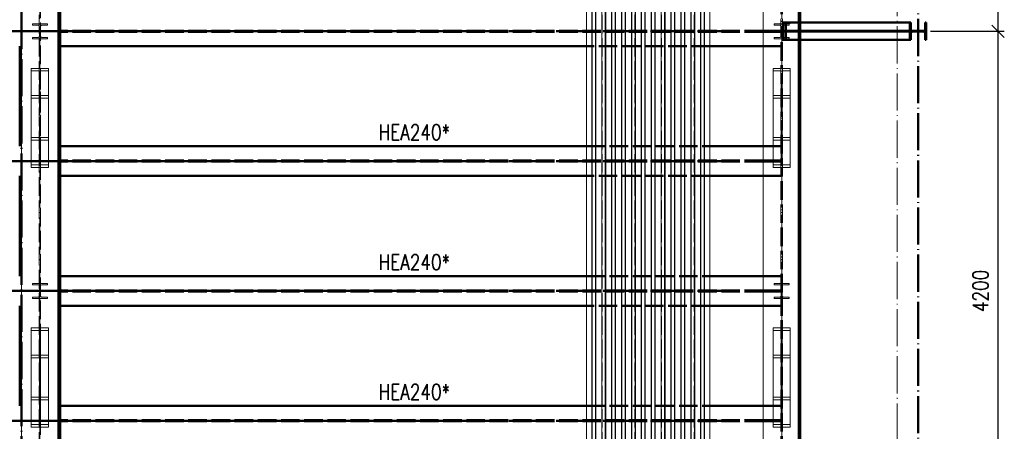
# Paper-space layout 'Layout1' of a CAD drawing. Extents: x -2 to 1243, y -36 to 596.
# Tile 45 of 84: x 598 to 757, y 170 to 236. Entities that reach past the tile are written whole.
import ezdxf

# ---------------------------------------------------------------- set-up
doc = ezdxf.new("R2010")
doc.units = 0
for name, pattern in [('ACAD_ISO02W100', [15, 12, -3]), ('ACAD_ISO04W100', [30.5, 24, -3, 0.5, -3]), ('HP_01_CER_B', [8, 5, -1, 1, -1])]:
    doc.linetypes.add(name, pattern=pattern)
doc.layers.get('0').update_dxf_attribs({"linetype": 'CONTINUOUS'})
doc.layers.get('DEFPOINTS').update_dxf_attribs({"color": 132, "linetype": 'CONTINUOUS'})
for name, color, linetype, lineweight in [('SS_1.ET-HALA_TaO-KCE_VELINU-PRUVLAK', 9, 'CONTINUOUS', 13), ('SS_1.ET-HALA_TaO-RASTR', 7, 'HP_01_CER_B', 13), ('SS_2.ET-HALA_TaO-KCE_VELINU-PODLAH.NOSNIK', 212, 'CONTINUOUS', 50), ('SS_2.ET-HALA_TaO-KCE_VELINU-PODLAHA_LEM', 140, 'CONTINUOUS', 50), ('SS_2.ET-HALA_TaO-KCE_VELINU-PODLAHA_TRAPEZ.PLECH', 153, 'CONTINUOUS', 18), ('SS_2.ET-HALA_TaO-KCE_VELINU-ZESILENI', 160, 'CONTINUOUS', 50), ('SS_2.ET-HALA_TaO-LAVKA_+8.000m', 134, 'CONTINUOUS', 50), ('SS_KOTY', 3, 'CONTINUOUS', 25), ('SS_POPIS_PROFILU_S355', 2, 'CONTINUOUS', 35), ('SS_SRAFY', 8, 'CONTINUOUS', 18)]:
    doc.layers.add(name, color=color, linetype=linetype, lineweight=lineweight)
doc.styles.add('ROMANS', font='romans.shx', dxfattribs={"width": 0.8})
doc.styles.add('romans.shx', font='romans.shx', dxfattribs={"height": 5})
doc.dimstyles.new('A-1_(2.5)_50AS', dxfattribs={"dimtxt": 2.5, "dimasz": 2, "dimexe": 1, "dimexo": 2, "dimgap": 0, "dimtad": 0, "dimdec": 1, "dimlfac": 50, "dimrnd": 1, "dimtxsty": 'ROMANS', "dimblk1": 'OBLIQUE', "dimblk2": 'OBLIQUE', "dimsah": 1, "dimcen": 2, "dimclrd": 256, "dimclre": 256, "dimclrt": 256, "dimadec": 1, "dimazin": 2, "dimtfac": 0.714286, "dimtdec": 1, "dimtmove": 0, "dimatfit": 3, "dimldrblk": 'OPEN', "dimfxl": 1, "dimtvp": 1.142857, "dimtfill": 1, "dimtolj": 1, "dimlwd": -1, "dimlwe": -1, "dimarcsym": 0})

# ---------------------------------------------------------------- blocks, each defined once
blk = doc.blocks.new('_Oblique')
at = {"color": 0, "linetype": 'ByBlock', "lineweight": -2}
blk.add_line((-0.5, -0.5), (0.5, 0.5), dxfattribs=at)
blk = doc.blocks.new('*D86')
at = {"layer": 'DEFPOINTS', "color": 0, "transparency": 16777216}
for p in [(743.17, 234.52, -6549.36), (756.12, 234.52), (743.17, 150.52, -6549.36)]:
    blk.add_point(p, dxfattribs=at)
at = {"layer": 'SS_KOTY', "transparency": 16777216}
for p, q in [((745.17, 234.52), (757.12, 234.52)), ((756.12, 150.52), (756.12, 234.52)), ((745.17, 150.52), (757.12, 150.52))]:
    blk.add_line(p, q, dxfattribs=at)
at = {"layer": 'SS_KOTY', "transparency": 16777216, "xscale": 2, "yscale": 2, "zscale": 2}
for p, rotation in [((756.12, 234.52), 90), ((756.12, 150.52), 270)]:
    blk.add_blockref('_Oblique', p, dxfattribs=dict(at, rotation=rotation))
at = {"layer": 'SS_KOTY', "transparency": 16777216, "insert": (753.27, 192.52), "char_height": 2.5, "attachment_point": 5, "rotation": 90, "style": 'ROMANS', "bg_fill": 3, "box_fill_scale": 1.1, "bg_fill_color": 256, "bg_fill_true_color": 13158600, "bg_fill_transparency": 0}
blk.add_mtext('\\A1;4200', dxfattribs=at)
blk = doc.blocks.new('_OPEN')
at = {"color": 0, "linetype": 'ByBlock'}
for p, q in [((-1, 0.167), (0, 0)), ((0, 0), (-1, -0.167)), ((0, 0), (-1, 0))]:
    blk.add_line(p, q, dxfattribs=at)
blk = doc.blocks.new('*D87')
at = {"layer": 'DEFPOINTS', "color": 0, "transparency": 16777216}
for p in [(743.17, 318.52, -6549.36), (756.12, 318.52), (743.17, 234.52, -6549.36)]:
    blk.add_point(p, dxfattribs=at)
at = {"layer": 'SS_KOTY', "transparency": 16777216}
for p, q in [((745.17, 318.52), (757.12, 318.52)), ((756.12, 234.52), (756.12, 318.52)), ((745.17, 234.52), (757.12, 234.52))]:
    blk.add_line(p, q, dxfattribs=at)
at = {"layer": 'SS_KOTY', "transparency": 16777216, "xscale": 2, "yscale": 2, "zscale": 2}
for p, rotation in [((756.12, 318.52), 90), ((756.12, 234.52), 270)]:
    blk.add_blockref('_Oblique', p, dxfattribs=dict(at, rotation=rotation))
at = {"layer": 'SS_KOTY', "transparency": 16777216, "insert": (753.27, 276.52), "char_height": 2.5, "attachment_point": 5, "rotation": 90, "style": 'ROMANS', "bg_fill": 3, "box_fill_scale": 1.1, "bg_fill_color": 256, "bg_fill_true_color": 13158600, "bg_fill_transparency": 0}
blk.add_mtext('\\A1;4200', dxfattribs=at)

psp = doc.layouts.get("Layout1")

# ---------------------------------------------------------------- linework, layer by layer
at = {"layer": 'SS_1.ET-HALA_TaO-KCE_VELINU-PRUVLAK', "color": 9, "linetype": 'ACAD_ISO04W100', "ltscale": 0.25}
for p, q in [((601.1043, 486.5242), (601.1043, 67.7242)), ((721.1043, 486.5242), (721.1043, 71.7242)), ((601.1043, 234.5242), (601.1043, 214.9242)), ((721.1043, 234.5242), (721.1043, 214.9242)), ((601.1043, 192.5242), (601.1043, 172.9242)), ((721.1043, 192.5242), (721.1043, 172.9242))]:
    psp.add_line(p, q, dxfattribs=at)
at = {"layer": 'SS_1.ET-HALA_TaO-KCE_VELINU-PRUVLAK', "color": 5, "linetype": 'Continuous', "ltscale": 0.25}
for p, q in [((598.1043, 102.9242), (598.1043, 480.9242)), ((718.1043, 102.9242), (718.1043, 476.5242)), ((602.3043, 235.7242), (599.9043, 235.7242)), ((599.9043, 235.7242), (599.9043, 235.5042)), ((599.9043, 235.5042), (600.7993, 235.5042)), ((601.0393, 235.2642), (601.0393, 233.7842)), ((601.1693, 233.7842), (601.1693, 235.2642)), ((601.4093, 235.5042), (602.3043, 235.5042)), ((602.3043, 235.5042), (602.3043, 235.7242)), ((722.3043, 235.7242), (719.9043, 235.7242)), ((719.9043, 235.7242), (719.9043, 235.5042)), ((719.9043, 235.5042), (720.7993, 235.5042)), ((721.0393, 235.2642), (721.0393, 233.7842)), ((721.1693, 233.7842), (721.1693, 235.2642)), ((721.4093, 235.5042), (722.3043, 235.5042)), ((722.3043, 235.7242), (722.3043, 235.5042)), ((600.7993, 233.5442), (599.9043, 233.5442)), ((599.9043, 233.5442), (599.9043, 233.3242)), ((599.9043, 233.3242), (602.3043, 233.3242)), ((602.3043, 233.5442), (601.4093, 233.5442)), ((602.3043, 233.3242), (602.3043, 233.5442)), ((720.7993, 233.5442), (719.9043, 233.5442)), ((719.9043, 233.5442), (719.9043, 233.3242)), ((719.9043, 233.3242), (722.3043, 233.3242)), ((722.3043, 233.5442), (721.4093, 233.5442)), ((722.3043, 233.5442), (722.3043, 233.3242)), ((602.5043, 228.5329), (599.7043, 228.5329)), ((599.7043, 228.5329), (599.7043, 217.3329)), ((602.5043, 217.3329), (602.5043, 228.5329)), ((722.5043, 228.5329), (719.7043, 228.5329)), ((719.7043, 228.5329), (719.7043, 217.3329)), ((722.5043, 217.3329), (722.5043, 228.5329)), ((599.7043, 217.3329), (602.5043, 217.3329)), ((599.7043, 217.3329), (599.7043, 216.92)), ((599.7043, 216.92), (601.0343, 216.92)), ((599.7043, 216.92), (599.7043, 212.9285)), ((601.0343, 216.92), (601.0343, 212.9285)), ((601.1743, 216.92), (602.5043, 216.92)), ((601.1743, 216.92), (601.1743, 212.9285)), ((602.5043, 216.92), (602.5043, 217.3329)), ((602.5043, 212.9285), (602.5043, 216.92)), ((719.7043, 217.3329), (722.5043, 217.3329)), ((719.7043, 217.3329), (719.7043, 216.92)), ((719.7043, 216.92), (721.0343, 216.92)), ((719.7043, 216.92), (719.7043, 212.9285)), ((721.0343, 212.9285), (721.0343, 216.92)), ((721.1743, 216.92), (722.5043, 216.92)), ((721.1743, 212.9285), (721.1743, 216.92)), ((722.5043, 216.92), (722.5043, 217.3329)), ((722.5043, 212.9285), (722.5043, 216.92)), ((599.7043, 212.9285), (601.0343, 212.9285)), ((599.7043, 212.9285), (599.7043, 212.5156)), ((599.7043, 212.5156), (602.5043, 212.5156)), ((601.1743, 212.9285), (602.5043, 212.9285)), ((602.5043, 212.5156), (602.5043, 212.9285)), ((719.7043, 212.9285), (721.0343, 212.9285)), ((719.7043, 212.9285), (719.7043, 212.5156)), ((719.7043, 212.5156), (722.5043, 212.5156)), ((721.1743, 212.9285), (722.5043, 212.9285)), ((722.5043, 212.5156), (722.5043, 212.9285)), ((602.3043, 193.7242), (599.9043, 193.7242)), ((599.9043, 193.7242), (599.9043, 193.5042)), ((599.9043, 193.5042), (600.7993, 193.5042)), ((601.0393, 193.2642), (601.0393, 191.7842)), ((601.1693, 191.7842), (601.1693, 193.2642)), ((601.4093, 193.5042), (602.3043, 193.5042)), ((602.3043, 193.5042), (602.3043, 193.7242)), ((722.3043, 193.7242), (719.9043, 193.7242)), ((719.9043, 193.7242), (719.9043, 193.5042)), ((719.9043, 193.5042), (720.7993, 193.5042)), ((721.0393, 193.2642), (721.0393, 191.7842)), ((721.1693, 191.7842), (721.1693, 193.2642)), ((721.4093, 193.5042), (722.3043, 193.5042)), ((722.3043, 193.7242), (722.3043, 193.5042)), ((600.7993, 191.5442), (599.9043, 191.5442)), ((599.9043, 191.5442), (599.9043, 191.3242)), ((599.9043, 191.3242), (602.3043, 191.3242)), ((602.3043, 191.5442), (601.4093, 191.5442)), ((602.3043, 191.3242), (602.3043, 191.5442)), ((720.7993, 191.5442), (719.9043, 191.5442)), ((719.9043, 191.5442), (719.9043, 191.3242)), ((719.9043, 191.3242), (722.3043, 191.3242)), ((722.3043, 191.5442), (721.4093, 191.5442)), ((722.3043, 191.5442), (722.3043, 191.3242)), ((602.5043, 186.5329), (599.7043, 186.5329)), ((599.7043, 186.5329), (599.7043, 175.3329)), ((602.5043, 175.3329), (602.5043, 186.5329)), ((722.5043, 186.5329), (719.7043, 186.5329)), ((719.7043, 186.5329), (719.7043, 175.3329)), ((722.5043, 175.3329), (722.5043, 186.5329)), ((599.7043, 175.3329), (602.5043, 175.3329)), ((599.7043, 175.3329), (599.7043, 174.92)), ((602.5043, 174.92), (602.5043, 175.3329)), ((719.7043, 175.3329), (722.5043, 175.3329)), ((719.7043, 175.3329), (719.7043, 174.92)), ((722.5043, 174.92), (722.5043, 175.3329)), ((599.7043, 174.92), (601.0343, 174.92)), ((599.7043, 174.92), (599.7043, 170.9285)), ((601.0343, 174.92), (601.0343, 170.9285)), ((601.1743, 174.92), (602.5043, 174.92)), ((601.1743, 174.92), (601.1743, 170.9285)), ((602.5043, 170.9285), (602.5043, 174.92)), ((719.7043, 174.92), (721.0343, 174.92)), ((719.7043, 174.92), (719.7043, 170.9285)), ((721.0343, 170.9285), (721.0343, 174.92)), ((721.1743, 174.92), (722.5043, 174.92)), ((721.1743, 170.9285), (721.1743, 174.92)), ((722.5043, 170.9285), (722.5043, 174.92)), ((599.7043, 170.9285), (601.0343, 170.9285)), ((599.7043, 170.9285), (599.7043, 170.5156)), ((599.7043, 170.5156), (602.5043, 170.5156)), ((601.1743, 170.9285), (602.5043, 170.9285)), ((602.5043, 170.5156), (602.5043, 170.9285)), ((719.7043, 170.9285), (721.0343, 170.9285)), ((719.7043, 170.9285), (719.7043, 170.5156)), ((719.7043, 170.5156), (722.5043, 170.5156)), ((721.1743, 170.9285), (722.5043, 170.9285)), ((722.5043, 170.5156), (722.5043, 170.9285))]:
    psp.add_line(p, q, dxfattribs=at)
at = {"layer": 'SS_1.ET-HALA_TaO-KCE_VELINU-PRUVLAK', "color": 9, "linetype": 'ACAD_ISO02W100', "ltscale": 0.25}
for p, q in [((600.9943, 480.9242), (600.9943, 71.7243)), ((601.2143, 71.7243), (601.2143, 480.9242)), ((720.9943, 476.5242), (720.9943, 79.7243)), ((721.2143, 476.5242), (721.2143, 79.7243)), ((601.0343, 228.12), (599.7043, 228.12)), ((601.0343, 228.12), (601.0343, 216.92)), ((602.5043, 228.12), (601.1743, 228.12)), ((601.1743, 228.12), (601.1743, 216.92)), ((721.0343, 228.12), (719.7043, 228.12)), ((721.0343, 216.92), (721.0343, 228.12)), ((722.5043, 228.12), (721.1743, 228.12)), ((721.1743, 216.92), (721.1743, 228.12)), ((601.0343, 224.1285), (599.7043, 224.1285)), ((602.5043, 223.7156), (599.7043, 223.7156)), ((602.5043, 224.1285), (601.1743, 224.1285)), ((721.0343, 224.1285), (719.7043, 224.1285)), ((722.5043, 223.7156), (719.7043, 223.7156)), ((722.5043, 224.1285), (721.1743, 224.1285)), ((601.0343, 186.12), (599.7043, 186.12)), ((601.0343, 186.12), (601.0343, 174.92)), ((602.5043, 186.12), (601.1743, 186.12)), ((601.1743, 186.12), (601.1743, 174.92)), ((721.0343, 186.12), (719.7043, 186.12)), ((721.0343, 174.92), (721.0343, 186.12)), ((722.5043, 186.12), (721.1743, 186.12)), ((721.1743, 174.92), (721.1743, 186.12)), ((601.0343, 182.1285), (599.7043, 182.1285)), ((602.5043, 181.7156), (599.7043, 181.7156)), ((602.5043, 182.1285), (601.1743, 182.1285)), ((721.0343, 182.1285), (719.7043, 182.1285)), ((722.5043, 181.7156), (719.7043, 181.7156)), ((722.5043, 182.1285), (721.1743, 182.1285))]:
    psp.add_line(p, q, dxfattribs=at)
at = {"layer": 'SS_1.ET-HALA_TaO-KCE_VELINU-PRUVLAK', "color": 5, "linetype": 'Continuous', "ltscale": 0.25, "extrusion": (-1.25575e-13, -3.03165e-13, -1)}
for centre in [(-600.7993, 235.2642), (-720.7993, 193.2642)]:
    psp.add_arc(centre, 0.24, 90, 180, dxfattribs=at)
at = {"layer": 'SS_1.ET-HALA_TaO-KCE_VELINU-PRUVLAK', "color": 5, "linetype": 'Continuous', "ltscale": 0.25, "extrusion": (3.03165e-13, -1.25575e-13, -1)}
for centre in [(-601.4093, 235.2642), (-721.4093, 193.2642)]:
    psp.add_arc(centre, 0.24, 0, 90, dxfattribs=at)
at = {"layer": 'SS_1.ET-HALA_TaO-KCE_VELINU-PRUVLAK', "color": 5, "linetype": 'Continuous', "ltscale": 0.25, "extrusion": (-9.41813e-14, -2.27374e-13, -1)}
psp.add_arc((-720.7993, 235.2642), 0.24, 90, 180, dxfattribs=at)
at = {"layer": 'SS_1.ET-HALA_TaO-KCE_VELINU-PRUVLAK', "color": 5, "linetype": 'Continuous', "ltscale": 0.25, "extrusion": (2.27374e-13, -9.41813e-14, -1)}
psp.add_arc((-721.4093, 235.2642), 0.24, 0, 90, dxfattribs=at)
at = {"layer": 'SS_1.ET-HALA_TaO-KCE_VELINU-PRUVLAK', "color": 5, "linetype": 'Continuous', "ltscale": 0.25, "extrusion": (-1.56969e-13, 3.78956e-13, -1)}
for centre in [(-600.7993, 233.7842), (-600.7993, 191.7842)]:
    psp.add_arc(centre, 0.24, 180, 270, dxfattribs=at)
at = {"layer": 'SS_1.ET-HALA_TaO-KCE_VELINU-PRUVLAK', "color": 5, "linetype": 'Continuous', "ltscale": 0.25, "extrusion": (3.78956e-13, 1.56969e-13, -1)}
for centre in [(-601.4093, 233.7842), (-601.4093, 191.7842)]:
    psp.add_arc(centre, 0.24, 270, 0, dxfattribs=at)
at = {"layer": 'SS_1.ET-HALA_TaO-KCE_VELINU-PRUVLAK', "color": 5, "linetype": 'Continuous', "ltscale": 0.25, "extrusion": (-1.25575e-13, 3.03165e-13, -1)}
for centre in [(-720.7993, 233.7842), (-720.7993, 191.7842)]:
    psp.add_arc(centre, 0.24, 180, 270, dxfattribs=at)
at = {"layer": 'SS_1.ET-HALA_TaO-KCE_VELINU-PRUVLAK', "color": 5, "linetype": 'Continuous', "ltscale": 0.25, "extrusion": (3.03165e-13, 1.25575e-13, -1)}
for centre in [(-721.4093, 233.7842), (-721.4093, 191.7842)]:
    psp.add_arc(centre, 0.24, 270, 0, dxfattribs=at)
at = {"layer": 'SS_1.ET-HALA_TaO-KCE_VELINU-PRUVLAK', "color": 5, "linetype": 'Continuous', "ltscale": 0.25, "extrusion": (-1.56969e-13, -3.78956e-13, -1)}
psp.add_arc((-600.7993, 193.2642), 0.24, 90, 180, dxfattribs=at)
at = {"layer": 'SS_1.ET-HALA_TaO-KCE_VELINU-PRUVLAK', "color": 5, "linetype": 'Continuous', "ltscale": 0.25, "extrusion": (3.78956e-13, -1.56969e-13, -1)}
psp.add_arc((-601.4093, 193.2642), 0.24, 0, 90, dxfattribs=at)
at = {"layer": 'SS_1.ET-HALA_TaO-RASTR', "linetype": 'ACAD_ISO04W100', "ltscale": 0.25}
for p, q in [((721.1043, 53.9575), (721.1043, 515.0316)), ((739.8043, 53.9575), (739.8043, 515.0316))]:
    psp.add_line(p, q, dxfattribs=at)
at = {"layer": 'SS_2.ET-HALA_TaO-KCE_VELINU-PODLAH.NOSNIK', "color": 7, "linetype": 'ACAD_ISO04W100', "ltscale": 0.25}
for p, q in [((601.1043, 234.5242), (481.1043, 234.5242)), ((721.1043, 234.5242), (601.1043, 234.5242)), ((601.1043, 213.5242), (481.1043, 213.5242)), ((721.1043, 213.5242), (601.1043, 213.5242)), ((601.1043, 192.5242), (481.1043, 192.5242)), ((721.1043, 192.5242), (601.1043, 192.5242)), ((601.1043, 171.5242), (481.1043, 171.5242)), ((721.1043, 171.5242), (601.1043, 171.5242))]:
    psp.add_line(p, q, dxfattribs=at)
at = {"layer": 'SS_2.ET-HALA_TaO-KCE_VELINU-PODLAH.NOSNIK', "color": 3, "linetype": 'ACAD_ISO02W100', "ltscale": 0.25}
for p, q in [((718.1043, 234.5992), (604.3843, 234.5992)), ((718.1043, 234.4492), (604.3843, 234.4492)), ((718.1629, 234.5992), (718.1043, 234.5992)), ((718.1629, 234.4492), (718.1043, 234.4492)), ((718.3043, 234.5992), (718.1629, 234.5992)), ((718.3043, 234.4492), (718.1629, 234.4492)), ((720.9943, 234.5992), (718.3043, 234.5992)), ((718.3043, 234.4492), (718.3043, 234.5992)), ((720.9943, 234.4492), (718.3043, 234.4492)), ((709.5043, 232.1242), (689.5043, 232.1242)), ((720.9943, 232.1242), (718.1043, 232.1242)), ((689.5043, 215.9242), (709.5043, 215.9242)), ((718.1043, 215.9242), (720.9943, 215.9242)), ((718.1043, 213.5992), (604.3843, 213.5992)), ((718.1629, 213.5992), (718.1043, 213.5992)), ((718.3043, 213.5992), (718.1629, 213.5992)), ((720.9943, 213.5992), (718.3043, 213.5992)), ((718.3043, 213.4492), (718.3043, 213.5992)), ((718.1043, 213.4492), (604.3843, 213.4492)), ((718.1629, 213.4492), (718.1043, 213.4492)), ((718.3043, 213.4492), (718.1629, 213.4492)), ((720.9943, 213.4492), (718.3043, 213.4492)), ((709.5043, 211.1242), (689.5043, 211.1242)), ((720.9943, 211.1242), (718.1043, 211.1242)), ((689.5043, 194.9242), (709.5043, 194.9242)), ((718.1043, 194.9242), (720.9943, 194.9242)), ((718.1043, 192.5992), (604.3843, 192.5992)), ((718.1043, 192.4492), (604.3843, 192.4492)), ((718.1629, 192.5992), (718.1043, 192.5992)), ((718.1629, 192.4492), (718.1043, 192.4492)), ((718.3043, 192.5992), (718.1629, 192.5992)), ((718.3043, 192.4492), (718.1629, 192.4492)), ((720.9943, 192.5992), (718.3043, 192.5992)), ((718.3043, 192.4492), (718.3043, 192.5992)), ((720.9943, 192.4492), (718.3043, 192.4492)), ((709.5043, 190.1242), (689.5043, 190.1242)), ((720.9943, 190.1242), (718.1043, 190.1242)), ((689.5043, 173.9242), (709.5043, 173.9242)), ((718.1043, 173.9242), (720.9943, 173.9242)), ((718.1043, 171.5992), (604.3843, 171.5992)), ((718.1043, 171.4492), (604.3843, 171.4492)), ((718.1629, 171.5992), (718.1043, 171.5992)), ((718.1629, 171.4492), (718.1043, 171.4492)), ((718.3043, 171.5992), (718.1629, 171.5992)), ((718.3043, 171.4492), (718.1629, 171.4492)), ((720.9943, 171.5992), (718.3043, 171.5992)), ((718.3043, 171.4492), (718.3043, 171.5992)), ((720.9943, 171.4492), (718.3043, 171.4492))]:
    psp.add_line(p, q, dxfattribs=at)
at = {"layer": 'SS_2.ET-HALA_TaO-KCE_VELINU-PODLAH.NOSNIK', "color": 1, "linetype": 'Continuous', "ltscale": 0.25}
for p, q in [((689.5043, 232.1242), (604.3843, 232.1242)), ((718.1043, 232.1242), (709.5043, 232.1242)), ((604.3843, 215.9242), (689.5043, 215.9242)), ((709.5043, 215.9242), (718.1043, 215.9242)), ((689.5043, 211.1242), (604.3843, 211.1242)), ((718.1043, 211.1242), (709.5043, 211.1242)), ((604.3843, 194.9242), (689.5043, 194.9242)), ((709.5043, 194.9242), (718.1043, 194.9242)), ((689.5043, 190.1242), (604.3843, 190.1242)), ((718.1043, 190.1242), (709.5043, 190.1242)), ((604.3843, 173.9242), (689.5043, 173.9242)), ((709.5043, 173.9242), (718.1043, 173.9242))]:
    psp.add_line(p, q, dxfattribs=at)
at = {"layer": 'SS_2.ET-HALA_TaO-KCE_VELINU-PODLAHA_LEM', "color": 7, "linetype": 'ACAD_ISO04W100', "ltscale": 0.25}
psp.add_line((724.1043, 476.5242), (724.1043, 102.7242), dxfattribs=at)
at = {"layer": 'SS_2.ET-HALA_TaO-KCE_VELINU-PODLAHA_LEM', "color": 1, "linetype": 'Continuous', "ltscale": 0.25}
for p, q in [((723.9043, 317.1242), (723.9043, 235.9242)), ((724.1043, 317.1242), (724.1043, 235.9242)), ((723.9043, 233.1242), (723.9043, 151.9242)), ((724.1043, 233.1242), (724.1043, 151.9242))]:
    psp.add_line(p, q, dxfattribs=at)
at = {"layer": 'SS_2.ET-HALA_TaO-KCE_VELINU-PODLAHA_LEM', "color": 3, "linetype": 'ACAD_ISO02W100', "ltscale": 0.25}
for p, q in [((723.9043, 235.9242), (723.9043, 233.1242)), ((724.1043, 235.9242), (724.1043, 233.1242))]:
    psp.add_line(p, q, dxfattribs=at)
at = {"layer": 'SS_2.ET-HALA_TaO-KCE_VELINU-PODLAHA_TRAPEZ.PLECH', "color": 5, "linetype": 'Continuous', "ltscale": 0.25}
for p, q in [((689.5043, 484.5242), (689.5043, 102.9243)), ((690.3805, 484.5242), (690.3805, 102.9243)), ((690.4455, 484.5242), (690.4455, 102.9243)), ((690.9803, 484.5242), (690.9803, 102.9243)), ((691.0282, 484.5242), (691.0282, 102.9243)), ((691.9805, 484.5242), (691.9805, 102.9243)), ((692.0283, 484.5242), (692.0283, 102.9243)), ((692.5632, 484.5242), (692.5632, 102.9243)), ((692.6282, 484.5242), (692.6282, 102.9243)), ((693.5805, 484.5242), (693.5805, 102.9243)), ((693.6455, 484.5242), (693.6455, 102.9243)), ((694.1803, 484.5242), (694.1803, 102.9243)), ((694.2282, 484.5242), (694.2282, 102.9243)), ((695.1805, 484.5242), (695.1805, 102.9243)), ((695.2283, 484.5242), (695.2283, 102.9243)), ((695.7632, 484.5242), (695.7632, 102.9243)), ((695.8282, 484.5242), (695.8282, 102.9243)), ((696.7805, 484.5242), (696.7805, 102.9243)), ((696.8455, 484.5242), (696.8455, 102.9243)), ((697.3803, 484.5242), (697.3803, 102.9243)), ((697.4282, 484.5242), (697.4282, 102.9243)), ((698.3805, 484.5242), (698.3805, 102.9243)), ((698.4283, 484.5242), (698.4283, 102.9243)), ((698.9632, 484.5242), (698.9632, 102.9243)), ((699.0282, 484.5242), (699.0282, 102.9243)), ((699.9805, 484.5242), (699.9805, 102.9243)), ((700.0455, 484.5242), (700.0455, 102.9243)), ((700.5803, 484.5242), (700.5803, 102.9243)), ((700.6282, 484.5242), (700.6282, 102.9243)), ((701.5805, 484.5242), (701.5805, 102.9243)), ((701.6283, 484.5242), (701.6283, 102.9243)), ((702.1632, 484.5242), (702.1632, 102.9243)), ((702.2282, 484.5242), (702.2282, 102.9243)), ((703.1805, 484.5242), (703.1805, 102.9243)), ((703.2455, 484.5242), (703.2455, 102.9243)), ((703.7803, 484.5242), (703.7803, 102.9243)), ((703.8282, 484.5242), (703.8282, 102.9243)), ((704.7805, 484.5242), (704.7805, 102.9243)), ((704.8283, 484.5242), (704.8283, 102.9243)), ((705.3632, 484.5242), (705.3632, 102.9243)), ((705.4282, 484.5242), (705.4282, 102.9243)), ((706.3805, 484.5242), (706.3805, 102.9243)), ((706.4455, 484.5242), (706.4455, 102.9243)), ((706.9803, 484.5242), (706.9803, 102.9243)), ((707.0282, 484.5242), (707.0282, 102.9243)), ((707.9805, 484.5242), (707.9805, 102.9243)), ((708.0283, 484.5242), (708.0283, 102.9243)), ((708.5632, 484.5242), (708.5632, 102.9243)), ((708.6282, 102.9243), (708.6282, 484.5242)), ((709.5043, 102.9243), (709.5043, 484.5242))]:
    psp.add_line(p, q, dxfattribs=at)
at = {"layer": 'SS_2.ET-HALA_TaO-KCE_VELINU-PODLAHA_TRAPEZ.PLECH', "color": 5, "linetype": 'ACAD_ISO02W100', "ltscale": 0.25}
for p, q in [((690.4283, 102.9243), (690.4283, 484.5242)), ((690.9632, 102.9243), (690.9632, 484.5242)), ((692.0455, 102.9243), (692.0455, 484.5242)), ((692.5803, 102.9243), (692.5803, 484.5242)), ((693.6283, 102.9243), (693.6283, 484.5242)), ((694.1632, 102.9243), (694.1632, 484.5242)), ((695.2455, 102.9243), (695.2455, 484.5242)), ((695.7803, 102.9243), (695.7803, 484.5242)), ((696.8283, 102.9243), (696.8283, 484.5242)), ((697.3632, 102.9243), (697.3632, 484.5242)), ((698.4455, 102.9243), (698.4455, 484.5242)), ((698.9803, 102.9243), (698.9803, 484.5242)), ((700.0283, 102.9243), (700.0283, 484.5242)), ((700.5632, 102.9243), (700.5632, 484.5242)), ((701.6455, 102.9243), (701.6455, 484.5242)), ((702.1803, 102.9243), (702.1803, 484.5242)), ((703.2283, 102.9243), (703.2283, 484.5242)), ((703.7632, 102.9243), (703.7632, 484.5242)), ((704.8455, 102.9243), (704.8455, 484.5242)), ((705.3803, 102.9243), (705.3803, 484.5242)), ((706.4283, 102.9243), (706.4283, 484.5242)), ((706.9632, 102.9243), (706.9632, 484.5242)), ((708.0455, 102.9243), (708.0455, 484.5242)), ((708.5803, 102.9243), (708.5803, 484.5242))]:
    psp.add_line(p, q, dxfattribs=at)
at = {"layer": 'SS_2.ET-HALA_TaO-KCE_VELINU-ZESILENI', "color": 7, "linetype": 'ACAD_ISO04W100', "ltscale": 0.25}
for p, q in [((598.1043, 71.5242), (598.1043, 480.9242)), ((604.1043, 71.5242), (604.1043, 480.9242))]:
    psp.add_line(p, q, dxfattribs=at)
at = {"layer": 'SS_2.ET-HALA_TaO-KCE_VELINU-ZESILENI', "color": 1, "linetype": 'Continuous', "ltscale": 0.25}
for p, q in [((604.1043, 480.9242), (604.1043, 102.9242)), ((604.3843, 102.9242), (604.3843, 379.1242)), ((597.8243, 232.1242), (597.8243, 215.9242)), ((597.8243, 211.1242), (597.8243, 194.9242)), ((597.8243, 190.1242), (597.8243, 173.9242))]:
    psp.add_line(p, q, dxfattribs=at)
at = {"layer": 'SS_2.ET-HALA_TaO-LAVKA_+8.000m', "color": 3, "linetype": 'ACAD_ISO02W100', "ltscale": 0.25}
for p, q in [((721.2143, 235.9242), (722.3043, 235.9242)), ((721.361, 235.9242), (721.3646, 235.7242)), ((721.7543, 233.1242), (721.7543, 235.9242)), ((721.3646, 235.4857), (721.361, 234.5792)), ((721.361, 234.4692), (721.3646, 233.5628)), ((721.3646, 235.7242), (721.3646, 235.4857)), ((721.2143, 233.1242), (722.3043, 233.1242)), ((721.3646, 233.3242), (721.361, 233.1242)), ((721.3646, 233.5628), (721.3646, 233.3242))]:
    psp.add_line(p, q, dxfattribs=at)
at = {"layer": 'SS_2.ET-HALA_TaO-LAVKA_+8.000m', "color": 1, "linetype": 'Continuous', "ltscale": 0.25}
for p, q in [((722.3043, 235.9242), (741.8443, 235.9242)), ((722.3043, 235.9242), (722.3043, 235.7242)), ((741.8443, 235.9242), (742.0143, 235.9242)), ((741.8443, 235.9242), (741.8443, 234.5792)), ((742.0143, 234.8192), (742.0143, 235.9242)), ((721.1693, 234.5792), (741.8443, 234.5792)), ((741.8443, 234.4692), (721.1693, 234.4692)), ((741.8443, 234.5792), (741.8443, 234.4692)), ((741.8443, 234.4692), (741.8443, 233.1242)), ((742.0143, 233.1242), (742.0143, 234.2292)), ((722.3043, 233.3242), (722.3043, 233.1242)), ((722.3043, 233.1242), (741.8443, 233.1242)), ((741.8443, 233.1242), (742.0143, 233.1242))]:
    psp.add_line(p, q, dxfattribs=at)
at = {"layer": 'SS_2.ET-HALA_TaO-LAVKA_+8.000m', "color": 1, "linetype": 'Continuous', "ltscale": 0.25, "extrusion": (3.03165e-13, 1.25575e-13, -1)}
psp.add_arc((-742.2543, 234.8192), 0.24, 270, 0, dxfattribs=at)
at = {"layer": 'SS_2.ET-HALA_TaO-LAVKA_+8.000m', "color": 1, "linetype": 'Continuous', "ltscale": 0.25, "extrusion": (3.03165e-13, -1.25575e-13, -1)}
psp.add_arc((-742.2543, 234.2292), 0.24, 0, 90, dxfattribs=at)

# ---------------------------------------------------------------- texts
at = {"layer": 'SS_POPIS_PROFILU_S355', "color": 2, "style": 'romans.shx', "width": 0.8}
for p in [(655.8886, 216.9342), (655.8886, 195.9342), (655.8886, 174.9342)]:
    psp.add_text('HEA240*', height=2.5, dxfattribs=at).set_placement(p)

# ---------------------------------------------------------------- dimensions: what is measured, and where the dimension line sits
at = {"layer": 'SS_KOTY'}
dim = psp.add_linear_dim(base=(756.1227, 234.5242), p1=(743.1743, 150.5242, -6549.36), p2=(743.1743, 234.5242, -6549.36), angle=90, dimstyle='A-1_(2.5)_50AS', override={"dimtmove": 1}, dxfattribs=at)
dim.commit()
dim.dimension.update_dxf_attribs({"geometry": '*D86', "text_midpoint": (753.2656, 192.5242)})

# ---------------------------------------------------------------- next in the draw order: dimensions: what is measured, and where the dimension line sits
dim = psp.add_linear_dim(base=(756.1227, 318.5242), p1=(743.1743, 234.5242, -6549.36), p2=(743.1743, 318.5242, -6549.36), angle=90, dimstyle='A-1_(2.5)_50AS', override={"dimtmove": 1}, dxfattribs=at)
dim.commit()
dim.dimension.update_dxf_attribs({"geometry": '*D87', "text_midpoint": (753.2656, 276.5242)})

# ---------------------------------------------------------------- next in the draw order: hatches: boundary and pattern name
at = {"layer": 'SS_SRAFY'}
h = psp.add_hatch(dxfattribs=at)
h.set_pattern_fill('ANSI31', color=5, scale=0.02, style=0)
h.set_pattern_definition([(45, (481.10432, 105.12424), (-0.04490128, 0.04490128), [])])
h.paths.add_polyline_path([(742.0143, 234.8192), (742.0143, 235.9242), (741.8443, 235.9242), (741.8443, 233.1242), (742.0143, 233.1242), (742.0143, 234.2292, -0.41421356), (742.2543, 234.4692), (744.0943, 234.4692, -0.41421356), (744.3343, 234.2292), (744.3343, 233.1242), (744.5043, 233.1242), (744.5043, 235.9242), (744.3343, 235.9242), (744.3343, 234.8192, -0.41421356), (744.0943, 234.5792), (742.2543, 234.5792, -0.41421356)], flags=0)

# ---------------------------------------------------------------- next in the draw order: linework, layer by layer
at = {"layer": 'SS_2.ET-HALA_TaO-LAVKA_+8.000m', "color": 7, "linetype": 'ACAD_ISO04W100', "ltscale": 0.25}
for p, q in [((743.1743, 108.5242, -6549.36), (743.1743, 444.5242, -6549.36)), ((721.1043, 234.5242), (743.1743, 234.5242))]:
    psp.add_line(p, q, dxfattribs=at)
at = {"layer": 'SS_2.ET-HALA_TaO-LAVKA_+8.000m', "color": 1, "linetype": 'Continuous', "ltscale": 0.25}
for p, q in [((744.3343, 235.9242), (744.5043, 235.9242)), ((744.3343, 235.9242), (744.3343, 234.8192)), ((744.5043, 233.1242), (744.5043, 235.9242)), ((742.2543, 234.5792), (744.0943, 234.5792)), ((744.0943, 234.4692), (742.2543, 234.4692)), ((744.3343, 234.2292), (744.3343, 233.1242)), ((744.3343, 233.1242), (744.5043, 233.1242))]:
    psp.add_line(p, q, dxfattribs=at)
at = {"layer": 'SS_2.ET-HALA_TaO-LAVKA_+8.000m', "color": 1, "linetype": 'Continuous', "ltscale": 0.25, "extrusion": (-1.25575e-13, 3.03165e-13, -1)}
psp.add_arc((-744.0943, 234.8192), 0.24, 180, 270, dxfattribs=at)
at = {"layer": 'SS_2.ET-HALA_TaO-LAVKA_+8.000m', "color": 1, "linetype": 'Continuous', "ltscale": 0.25, "extrusion": (-1.25575e-13, -3.03165e-13, -1)}
psp.add_arc((-744.0943, 234.2292), 0.24, 90, 180, dxfattribs=at)

doc.saveas('drawing.dxf')
